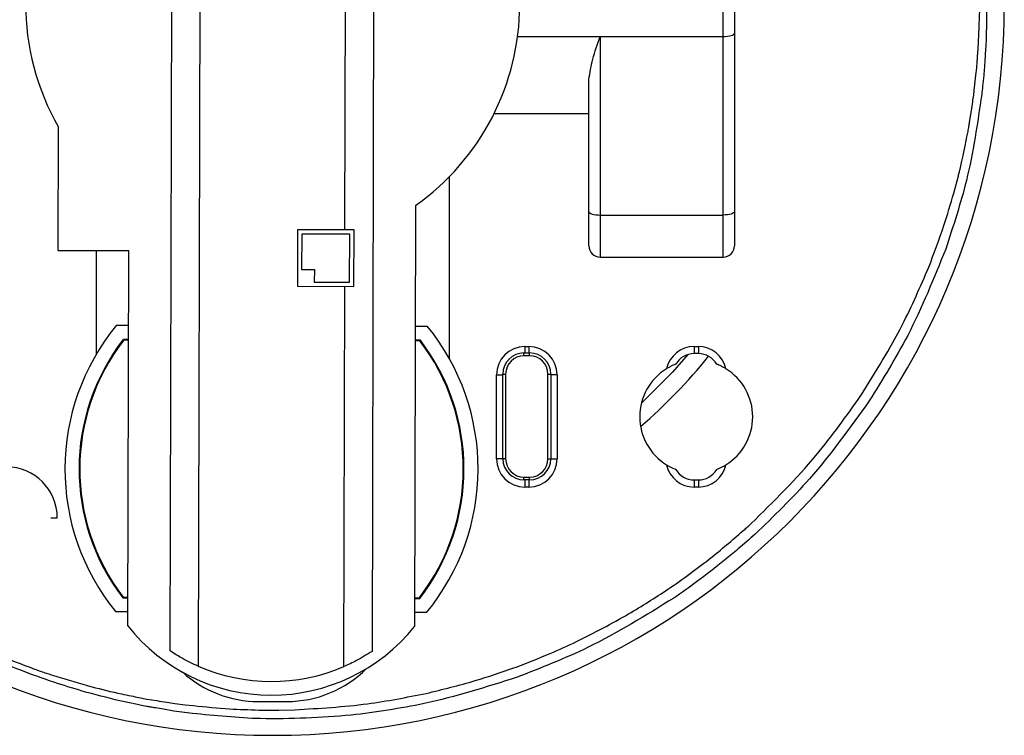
# Model space of a CAD drawing. Header units: millimetres. Extents: x 26 to 136, y 85 to 343.
# Tile 4 of 6: x 63 to 133, y 236 to 287. Entities that reach past the tile are written whole.
import ezdxf

# ---------------------------------------------------------------- set-up
doc = ezdxf.new("R2010")
doc.units = ezdxf.units.MM

msp = doc.modelspace()

# ---------------------------------------------------------------- linework, layer by layer
at = {"color": 7, "linetype": 'Continuous', "lineweight": 25}
for p, q in [((76.01, 334.806), (75.778, 240.933)), ((73.781, 242.017), (74.007, 333.731)), ((88.307, 333.696), (88.081, 241.982)), ((86.155, 271.844), (86.285, 324.844)), ((112.944, 269.916), (112.944, 305.798)), ((113.744, 304.998), (113.744, 270.716)), ((131.096, 286.665), (131.118, 287.714)), ((131.011, 284.687), (131.085, 286.193)), ((131.085, 286.195), (131.085, 286.196)), ((131.085, 286.193), (131.085, 286.195)), ((98.391, 285.55), (112.944, 285.55)), ((104.244, 285.55), (104.244, 269.916)), ((130.971, 284.128), (131.011, 284.687)), ((103.444, 270.716), (103.444, 282.514)), ((96.734, 280.107), (103.444, 280.107)), ((130.403, 279.493), (130.539, 280.305)), ((65.851, 270.394), (65.873, 279.135)), ((129.915, 276.999), (130.121, 277.933)), ((93.544, 275.609), (93.544, 262.752)), ((129.282, 274.459), (129.589, 275.581)), ((91.159, 273.576), (91.085, 243.737)), ((104.244, 272.9), (112.944, 272.9)), ((82.805, 271.852), (82.795, 267.852)), ((86.805, 271.842), (82.805, 271.852)), ((83.104, 271.552), (83.098, 269.052)), ((86.504, 271.543), (83.104, 271.552)), ((86.495, 268.143), (86.504, 271.543)), ((86.795, 267.842), (86.805, 271.842)), ((65.851, 270.394), (70.851, 270.382)), ((68.544, 270.388), (68.544, 263.028)), ((70.785, 243.787), (70.851, 270.382)), ((104.244, 269.916), (112.944, 269.916)), ((83.098, 269.052), (83.998, 269.049)), ((83.998, 269.049), (83.995, 268.149)), ((82.795, 267.852), (86.795, 267.842)), ((83.995, 268.149), (86.495, 268.143)), ((86.078, 240.908), (86.145, 267.844)), ((69.988, 265.09), (70.838, 265.087)), ((91.138, 265.037), (91.988, 265.035)), ((70.835, 264.087), (70.468, 264.088)), ((70.835, 264.037), (70.492, 264.038)), ((91.503, 264.036), (91.135, 264.037)), ((91.478, 263.986), (91.135, 263.987)), ((98.844, 262.932), (98.844, 263.132)), ((98.844, 263.132), (99.244, 263.132)), ((99.244, 262.932), (98.844, 262.932)), ((98.894, 263.582), (99.194, 263.582)), ((98.894, 263.582), (98.894, 263.132)), ((99.194, 263.582), (99.194, 263.132)), ((99.244, 262.932), (99.244, 263.132)), ((110.894, 263.582), (111.194, 263.582)), ((110.894, 263.582), (110.894, 263.082)), ((111.194, 263.082), (110.894, 263.082)), ((111.194, 263.582), (111.194, 263.082)), ((96.894, 255.632), (96.894, 261.582)), ((96.894, 261.582), (97.344, 261.582)), ((97.344, 261.632), (97.544, 261.632)), ((97.344, 255.632), (97.344, 261.632)), ((97.544, 261.632), (97.544, 255.632)), ((100.544, 255.632), (100.544, 261.632)), ((100.544, 261.632), (100.744, 261.632)), ((100.744, 261.632), (100.744, 255.632)), ((101.194, 261.582), (100.744, 261.582)), ((101.194, 261.582), (101.194, 255.632)), ((122.707, 260.109), (122.724, 260.134)), ((97.544, 255.632), (96.894, 255.632)), ((100.544, 255.632), (101.194, 255.632)), ((98.844, 254.332), (99.244, 254.332)), ((98.844, 254.132), (98.844, 254.332)), ((99.244, 254.132), (98.844, 254.132)), ((98.894, 254.132), (98.894, 253.632)), ((99.194, 254.132), (99.194, 253.632)), ((99.244, 254.132), (99.244, 254.332)), ((110.894, 254.132), (110.894, 253.632)), ((110.894, 254.132), (111.194, 254.132)), ((111.194, 254.132), (111.194, 253.632)), ((99.194, 253.632), (98.894, 253.632)), ((111.194, 253.632), (110.894, 253.632)), ((65.339, 251.457), (65.789, 251.457)), ((70.423, 245.788), (70.79, 245.787)), ((70.447, 245.838), (70.79, 245.837)), ((91.09, 245.787), (91.433, 245.787)), ((91.09, 245.737), (91.458, 245.736)), ((70.788, 244.787), (69.938, 244.79)), ((91.938, 244.735), (91.088, 244.737)), ((98.113, 240.814), (98.291, 240.878)), ((71.571, 238.722), (72.137, 238.609)), ((72.137, 238.609), (72.831, 238.496)), ((80.044, 238.432), (82.044, 238.432)), ((80.064, 237.831), (80.916, 237.82)), ((81.489, 237.821), (82.622, 237.854))]:
    msp.add_line(p, q, dxfattribs=at)
at = {"color": 7, "linetype": 'Continuous', "lineweight": 25, "flags": 128}
for points in [[(112.944, 285.55), (113.1, 285.554), (113.25, 285.568), (113.389, 285.59), (113.51, 285.62), (113.609, 285.656), (113.683, 285.697), (113.729, 285.741), (113.744, 285.788)], [(103.444, 273.139), (103.459, 273.092), (103.505, 273.047), (103.579, 273.006), (103.678, 272.97), (103.8, 272.941), (103.938, 272.919), (104.088, 272.905), (104.244, 272.9)], [(113.744, 273.139), (113.729, 273.092), (113.683, 273.047), (113.609, 273.006), (113.51, 272.97), (113.389, 272.941), (113.25, 272.919), (113.1, 272.905), (112.944, 272.9)], [(110.459, 263.017), (109.357, 261.767), (107.162, 259.571)], [(71.48, 238.218), (70.777, 238.366), (70.229, 238.481)], [(72.114, 238.085), (71.758, 238.16), (71.48, 238.218)], [(74.041, 237.758), (73.315, 237.881), (72.749, 237.977)], [(74.116, 238.293), (74.848, 238.209), (75.427, 238.143)], [(75.364, 237.592), (74.621, 237.685), (74.041, 237.758)]]:
    msp.add_lwpolyline(points, dxfattribs=at)
at = {"color": 7, "linetype": 'Continuous', "lineweight": 25}
for centre, radius, start, end in [((81.044, 287.857), 17.5, 305.30914, 54.40806), ((81.044, 287.857), 17.5, 149.82297, 209.89423), ((81.044, 287.857), 51.818, 180, 0), ((104.244, 270.716), 0.8, 180, 270), ((112.944, 270.716), 0.8, 270, 360), ((82.331, 254.909), 16, 140.48495, 219.23224), ((79.594, 254.916), 16, 320.48495, 39.23224), ((82.331, 254.909), 15, 142.2691, 217.4481), ((82.331, 254.909), 14.95, 142.36335, 217.35385), ((79.594, 254.916), 14.95, 322.36335, 37.35385), ((79.594, 254.916), 15, 322.2691, 37.4481), ((98.894, 261.582), 2, 90, 180), ((98.844, 261.632), 1.5, 90, 180), ((98.844, 261.632), 1.3, 90, 180), ((99.194, 261.582), 2, 0, 90), ((99.244, 261.632), 1.5, 360, 90), ((99.244, 261.632), 1.3, 0, 90), ((110.894, 261.582), 2, 90, 167.67216), ((110.894, 261.582), 1.5, 90, 149.81149), ((111.194, 261.582), 2, 12.32784, 90), ((111.194, 261.582), 1.5, 30.18851, 90), ((81.044, 287.857), 39.7, 311.03033, 321.04425), ((111.044, 258.607), 4, 121.73363, 238.26637), ((111.044, 258.607), 4, 301.73363, 58.26637), ((98.894, 255.632), 2, 180, 270), ((98.844, 255.632), 1.5, 180, 270), ((98.844, 255.632), 1.3, 180, 270), ((99.194, 255.632), 2, 270, 0), ((99.244, 255.632), 1.3, 270, 0), ((99.244, 255.632), 1.5, 270, 0), ((62.189, 251.457), 3.6, 0, 180), ((110.894, 255.632), 2, 192.32784, 270), ((110.894, 255.632), 1.5, 210.18851, 270), ((111.194, 255.632), 2, 270, 347.67216), ((111.194, 255.632), 1.5, 270, 329.81149), ((80.955, 251.885), 13, 218.52754, 321.18966), ((80.958, 252.857), 13, 246.52064, 293.19655), ((82.044, 246.432), 8, 270, 314.92961), ((80.044, 246.432), 8, 227.80017, 270)]:
    msp.add_arc(centre, radius, start, end, dxfattribs=at)
for points, knots in [([(131.608, 287.895), (131.606, 287.664), (131.601, 287.251), (131.597, 286.837), (131.595, 286.654)], [0, 0, 0, 0, 0.557851, 1, 1, 1, 1]), ([(131.085, 286.196), (131.087, 286.284), (131.09, 286.44), (131.094, 286.597), (131.096, 286.665)], [0, 0, 0, 0, 0.560854, 1, 1, 1, 1]), ([(131.595, 286.654), (131.593, 286.42), (131.59, 285.999), (131.581, 285.578), (131.577, 285.392)], [0, 0, 0, 0, 0.557389, 1, 1, 1, 1]), ([(103.444, 282.514), (103.515, 282.981), (103.657, 283.915), (104.048, 285.005), (104.244, 285.55)], [0, 0, 0, 0, 0.500046, 1, 1, 1, 1]), ([(131.577, 285.392), (131.562, 285.151), (131.536, 284.718), (131.509, 284.286), (131.498, 284.095)], [0, 0, 0, 0, 0.55824, 1, 1, 1, 1]), ([(130.926, 283.503), (130.934, 283.62), (130.948, 283.828), (130.964, 284.036), (130.971, 284.128)], [0, 0, 0, 0, 0.560938, 1, 1, 1, 1]), ([(131.498, 284.095), (131.484, 283.85), (131.458, 283.411), (131.425, 282.972), (131.41, 282.778)], [0, 0, 0, 0, 0.5584053, 1, 1, 1, 1]), ([(130.75, 281.924), (130.783, 282.22), (130.841, 282.747), (130.9, 283.273), (130.926, 283.503)], [0, 0, 0, 0, 0.563162, 1, 1, 1, 1]), ([(131.41, 282.778), (131.383, 282.532), (131.333, 282.09), (131.284, 281.648), (131.262, 281.453)], [0, 0, 0, 0, 0.558247, 1, 1, 1, 1]), ([(130.692, 281.396), (130.703, 281.495), (130.721, 281.671), (130.741, 281.846), (130.75, 281.924)], [0, 0, 0, 0, 0.561287, 1, 1, 1, 1]), ([(131.262, 281.453), (130.964, 279.407), (130.423, 275.68), (129.242, 272.106), (128.709, 270.495)], [0, 0, 0, 0, 0.549135, 1, 1, 1, 1]), ([(130.539, 280.305), (130.569, 280.509), (130.623, 280.872), (130.671, 281.236), (130.692, 281.396)], [0, 0, 0, 0, 0.561364, 1, 1, 1, 1]), ([(130.292, 278.83), (130.313, 278.954), (130.349, 279.175), (130.386, 279.396), (130.403, 279.493)], [0, 0, 0, 0, 0.561126, 1, 1, 1, 1]), ([(130.121, 277.933), (130.154, 278.1), (130.213, 278.399), (130.268, 278.699), (130.292, 278.83)], [0, 0, 0, 0, 0.561044, 1, 1, 1, 1]), ([(129.73, 276.155), (129.764, 276.313), (129.826, 276.595), (129.888, 276.876), (129.915, 276.999)], [0, 0, 0, 0, 0.561201, 1, 1, 1, 1]), ([(129.589, 275.581), (129.616, 275.688), (129.664, 275.879), (129.71, 276.071), (129.73, 276.155)], [0, 0, 0, 0, 0.560555, 1, 1, 1, 1]), ([(127.508, 269.199), (127.882, 270.179), (128.542, 271.909), (129.058, 273.688), (129.282, 274.459)], [0, 0, 0, 0, 0.566135, 1, 1, 1, 1]), ([(128.709, 270.495), (127.875, 268.424), (126.37, 264.684), (124.246, 261.261), (123.299, 259.733)], [0, 0, 0, 0, 0.553931, 1, 1, 1, 1]), ([(122.724, 260.134), (123.747, 261.778), (125.557, 264.687), (126.917, 267.831), (127.508, 269.199)], [0, 0, 0, 0, 0.564883, 1, 1, 1, 1]), ([(109.598, 262.336), (109.593, 262.334), (109.585, 262.331), (109.503, 262.299), (109.355, 262.234), (109.15, 262.134), (109.011, 262.051), (108.94, 262.009)], [0, 0, 0, 0, 0.121062, 0.250743, 0.500699, 0.746241, 1, 1, 1, 1]), ([(113.148, 262.009), (113.077, 262.051), (112.938, 262.133), (112.734, 262.234), (112.586, 262.298), (112.504, 262.331), (112.495, 262.334), (112.491, 262.336)], [0, 0, 0, 0, 0.253203, 0.498315, 0.748337, 0.878492, 1, 1, 1, 1]), ([(114.931, 251.042), (116.526, 252.613), (119.373, 255.42), (121.688, 258.676), (122.707, 260.109)], [0, 0, 0, 0, 0.559887, 1, 1, 1, 1]), ([(123.299, 259.733), (121.945, 257.844), (119.518, 254.459), (116.53, 251.561), (115.209, 250.28)], [0, 0, 0, 0, 0.557992, 1, 1, 1, 1]), ([(108.94, 255.205), (109.011, 255.163), (109.15, 255.08), (109.354, 254.979), (109.503, 254.915), (109.584, 254.882), (109.593, 254.879), (109.598, 254.877)], [0, 0, 0, 0, 0.253203, 0.498315, 0.748337, 0.878492, 1, 1, 1, 1]), ([(112.491, 254.877), (112.495, 254.879), (112.504, 254.882), (112.585, 254.915), (112.734, 254.979), (112.938, 255.08), (113.077, 255.163), (113.148, 255.205)], [0, 0, 0, 0, 0.1210621, 0.2507426, 0.5006993, 0.7462413, 1, 1, 1, 1]), ([(109.04, 246.384), (110.096, 247.133), (111.982, 248.47), (113.73, 249.984), (114.498, 250.65)], [0, 0, 0, 0, 0.559971, 1, 1, 1, 1]), ([(114.498, 250.65), (114.579, 250.722), (114.724, 250.853), (114.868, 250.984), (114.931, 251.042)], [0, 0, 0, 0, 0.560018, 1, 1, 1, 1]), ([(115.209, 250.28), (114.813, 249.932), (114.105, 249.31), (113.375, 248.715), (113.054, 248.454)], [0, 0, 0, 0, 0.56005, 1, 1, 1, 1]), ([(113.054, 248.454), (112.399, 247.931), (111.229, 246.996), (110, 246.14), (109.459, 245.764)], [0, 0, 0, 0, 0.5596877, 1, 1, 1, 1]), ([(102.574, 242.686), (103.814, 243.315), (106.032, 244.44), (108.12, 245.79), (109.04, 246.384)], [0, 0, 0, 0, 0.559331, 1, 1, 1, 1]), ([(109.459, 245.764), (107.469, 244.53), (103.928, 242.336), (100.05, 240.82), (98.352, 240.157)], [0, 0, 0, 0, 0.562056, 1, 1, 1, 1]), ([(58.533, 243.151), (59.496, 242.684), (61.343, 241.789), (63.266, 241.071), (64.186, 240.728)], [0, 0, 0, 0, 0.521334, 1, 1, 1, 1]), ([(98.291, 240.878), (99.098, 241.188), (100.546, 241.745), (101.952, 242.397), (102.574, 242.686)], [0, 0, 0, 0, 0.557856, 1, 1, 1, 1]), ([(75.778, 240.933), (75.395, 241.111), (74.716, 241.425), (74.064, 241.838), (73.781, 242.017)], [0, 0, 0, 0, 0.5651171, 1, 1, 1, 1]), ([(88.081, 241.982), (87.717, 241.757), (87.062, 241.351), (86.381, 241.044), (86.078, 240.908)], [0, 0, 0, 0, 0.554965, 1, 1, 1, 1]), ([(65.546, 239.802), (64.741, 240.081), (63.331, 240.569), (61.958, 241.152), (61.37, 241.402)], [0, 0, 0, 0, 0.571517, 1, 1, 1, 1]), ([(64.186, 240.728), (64.464, 240.63), (64.961, 240.457), (65.462, 240.296), (65.682, 240.225)], [0, 0, 0, 0, 0.559986, 1, 1, 1, 1]), ([(91.911, 239.006), (93.078, 239.29), (95.173, 239.8), (97.211, 240.503), (98.113, 240.814)], [0, 0, 0, 0, 0.557327, 1, 1, 1, 1]), ([(65.682, 240.225), (66.529, 239.966), (68.066, 239.496), (69.632, 239.131), (70.336, 238.967)], [0, 0, 0, 0, 0.550685, 1, 1, 1, 1]), ([(98.352, 240.157), (96.178, 239.46), (92.339, 238.23), (88.346, 237.693), (86.614, 237.46)], [0, 0, 0, 0, 0.566093, 1, 1, 1, 1]), ([(70.229, 238.481), (69.331, 238.701), (67.755, 239.088), (66.211, 239.587), (65.546, 239.802)], [0, 0, 0, 0, 0.569401, 1, 1, 1, 1]), ([(70.336, 238.967), (70.565, 238.921), (70.977, 238.84), (71.389, 238.758), (71.571, 238.722)], [0, 0, 0, 0, 0.557934, 1, 1, 1, 1]), ([(72.831, 238.496), (73.071, 238.459), (73.499, 238.391), (73.927, 238.323), (74.116, 238.293)], [0, 0, 0, 0, 0.5582591, 1, 1, 1, 1]), ([(82.622, 237.854), (84.342, 237.952), (87.465, 238.128), (90.532, 238.734), (91.911, 239.006)], [0, 0, 0, 0, 0.550656, 1, 1, 1, 1]), ([(72.749, 237.977), (72.63, 237.997), (72.418, 238.033), (72.207, 238.07), (72.114, 238.085)], [0, 0, 0, 0, 0.561103, 1, 1, 1, 1]), ([(75.427, 238.143), (76.282, 238.057), (77.825, 237.901), (79.374, 237.853), (80.064, 237.831)], [0, 0, 0, 0, 0.55476, 1, 1, 1, 1]), ([(80.916, 237.82), (81.023, 237.82), (81.214, 237.819), (81.405, 237.82), (81.489, 237.821)], [0, 0, 0, 0, 0.560029, 1, 1, 1, 1]), ([(86.614, 237.46), (84.469, 237.31), (80.713, 237.047), (76.97, 237.428), (75.364, 237.592)], [0, 0, 0, 0, 0.570936, 1, 1, 1, 1])]:
    msp.add_open_spline(points, degree=3, knots=knots, dxfattribs=at)

doc.saveas('drawing.dxf')
